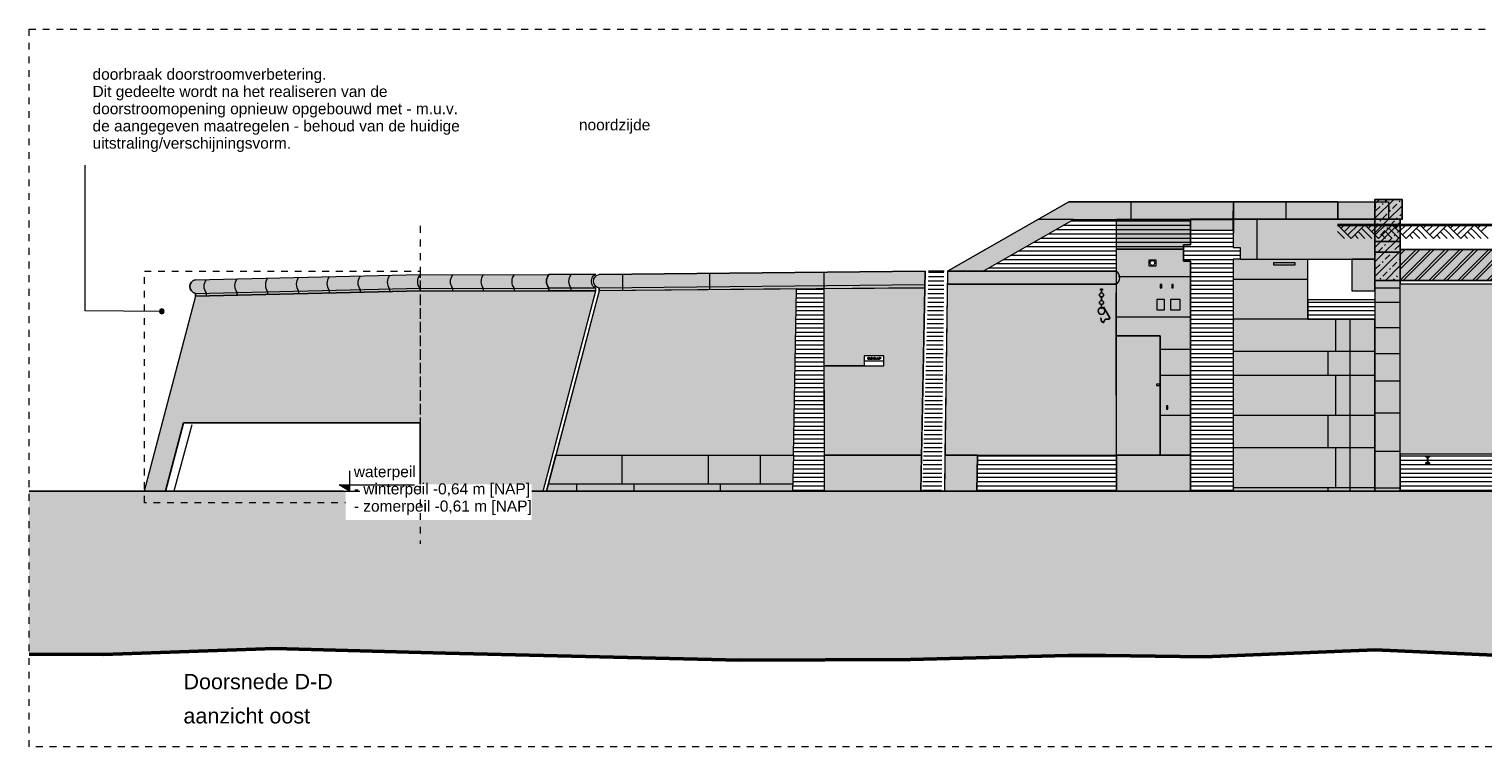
# Model space of a CAD drawing. Extents: x -294884 to 286267, y 0 to 1429765.
# Tile 155 of 178: x -28500 to -7234, y 1215306 to 1225806. Entities that reach past the tile are written whole.
import ezdxf

# ---------------------------------------------------------------- set-up
doc = ezdxf.new("R2010")
doc.units = 0
doc.header["$MEASUREMENT"] = 0
doc.linetypes.add('DASHED', pattern=[200, 100, -100])
for name, color, linetype in [('A-0019-AFDEKVLAK', 1, 'Continuous'), ('A-0020-KADER', 8, 'Continuous'), ('A-0070-SYMBOOL', 1, 'Continuous'), ('A-0250-PROFIEL', 1, 'Continuous'), ('A-0910-TER.-GRONDVRZ', 7, 'Continuous'), ('A-1100-TXT+MT-SO', 7, 'Continuous')]:
    doc.layers.add(name, color=color, linetype=linetype)
pattern_1 = [(0, (0, 0), (0, 62.5), [])]
pattern_2 = [(45, (0, 0), (-106.06602, 106.06602), []), (45, (0, 100), (-106.06602, 106.06602), [91, -45.4, 18.2, -45.4])]

# ---------------------------------------------------------------- blocks, each defined once
blk = doc.blocks.new('M-NIEUW_269')
at = {"linetype": 'Continuous', "lineweight": 13}
for color, points in [(9, [(86169, -30892), (86169, -30603), (86565, -30603), (86565, -30892)]), (9, [(86169, -30892), (86538, -30892), (86538, -31216), (86169, -31216)]), (9, [(86538, -31216), (86538, -31376), (86169, -31376), (86169, -31216)]), (253, [(86169, -31376), (86538, -31376), (86538, -31788), (86169, -31788)]), (253, [(100023, -31788), (86538, -31788), (86538, -31336), (93402, -31336), (93402, -31490), (100023, -31490)])]:
    blk.add_hatch(color=color, dxfattribs=at).paths.add_polyline_path(points, flags=0)
h = blk.add_hatch(dxfattribs=at)
h.set_pattern_fill('^NS1-100', color=1, style=0, pattern_type=0)
h.set_pattern_definition(pattern_2)
h.paths.add_polyline_path([(86169, -30892), (86169, -30603), (86565, -30603), (86565, -30892)], flags=0)
at = {"linetype": 'Continuous', "lineweight": 5}
for color, points in [(8, [(81689, -30636), (84102, -30636), (84097, -30892), (81758, -30896), (80437, -31654), (79915, -31654)]), (8, [(84102, -30636), (85626, -30636), (85626, -30892), (84102, -30892)]), (8, [(85626, -30636), (86369, -30636), (86369, -30892), (85626, -30892)]), (8, [(82386, -31328), (82386, -30891), (83470, -30892), (83470, -31266), (83369, -31266), (83369, -31328)]), (8, [(83470, -30892), (84097, -30892), (84097, -31051), (83470, -31051)]), (8, [(84097, -31478), (84197, -31478), (84197, -31306), (84097, -31306), (84102, -30892), (86169, -30892), (86169, -31478), (85829, -31478), (85189, -31478), (85189, -32356), (86169, -32356), (86169, -34871), (84097, -34871)]), (8, [(82386, -31328), (83369, -31328), (83369, -31506), (83469, -31506), (83469, -34345), (83029, -34345), (83029, -32596), (82385, -32596)]), (8, [(79584, -31894), (74820, -31940), (74820, -31900, -0.814407), (74820, -31700), (79589, -31654)]), (254, [(79915, -31654), (82386, -31654), (82386, -34345), (79879, -34344)]), (8, [(82386, -31842), (79914, -31844), (79915, -31654), (82386, -31654)]), (254, [(85829, -31478), (86169, -31478), (86169, -31938), (85829, -31938)]), (8, [(74085, -31701, 0.355783), (74085, -31901), (74085, -31941), (72002, -31947), (68914, -32017), (68914, -31977, -0.814594), (68914, -31778), (71999, -31707)]), (8, [(74085, -31941), (74085, -31901, -0.355783), (74085, -31701), (74770, -31700, 0.6251), (74770, -31901), (74770, -31941)]), (254, [(78111, -31908), (79584, -31894), (79536, -34344), (78117, -34344), (78114, -33035), (78986, -33035), (78986, -32889), (78695, -32889), (78695, -33035), (78114, -33035)]), (8, [(86169, -34871), (86169, -31788), (86538, -31788), (86538, -34871)]), (254, [(86538, -34331), (86538, -31838), (100118, -31838), (100118, -34331)]), (254, [(68164, -34871), (68914, -32017), (72002, -31947), (74085, -31941), (74770, -31941), (74000, -34871)]), (254, [(74820, -31940), (77708, -31912), (77662, -34344), (74188, -34344)]), (254, [(82385, -32596), (83029, -32596), (83029, -34345), (82386, -34345)]), (8, [(74050, -34871), (74188, -34344), (77662, -34344), (77650, -34871)]), (8, [(78117, -34344), (79536, -34344), (79526, -34871), (78119, -34871)]), (8, [(79879, -34344), (80353, -34344), (80345, -34871), (79871, -34871)]), (8, [(83469, -34345), (83469, -34871), (82386, -34871), (82386, -34345)]), (111, [(66482, -34871), (123482, -34871), (123482, -37565), (122677, -37571), (120177, -37501), (118376, -37651), (115876, -37481), (113376, -37511), (111575, -37421), (109075, -37421), (104774, -37471), (102275, -37421), (99775, -37471), (97974, -37461), (95474, -37461), (92974, -37451), (91173, -37401), (88673, -37301), (86173, -37191), (83674, -37291), (81728, -37291), (79373, -37331), (76873, -37341), (72572, -37241), (70072, -37171), (67572, -37261), (66482, -37255)])]:
    blk.add_hatch(color=color, dxfattribs=at).paths.add_polyline_path(points, flags=0)
h = blk.add_hatch(dxfattribs=at)
h.set_pattern_fill('@AVMWH2', color=251, style=0, pattern_type=0)
h.set_pattern_definition(pattern_1)
h.paths.add_polyline_path([(83469, -34871), (83469, -31506), (83369, -31506), (83369, -31328), (82386, -31328), (82386, -31654), (80437, -31654), (81758, -30896), (83470, -30892), (83470, -31051), (84097, -31051), (84097, -31306), (84197, -31306), (84197, -31478), (84097, -31478), (84097, -34871)], flags=0)
at = {"linetype": 'Continuous', "lineweight": 13}
h = blk.add_hatch(dxfattribs=at)
h.set_pattern_fill('^NS1-100', color=1, style=0, pattern_type=0)
h.set_pattern_definition(pattern_2)
h.paths.add_polyline_path([(86169, -30892), (86538, -30892), (86538, -31216), (86169, -31216)], flags=0)
h = blk.add_hatch(dxfattribs=at)
h.set_pattern_fill('^NS1-100', color=1, style=0, pattern_type=0)
h.set_pattern_definition(pattern_2)
h.paths.add_polyline_path([(86538, -31216), (86538, -31376), (86169, -31376), (86169, -31216)], flags=0)
h = blk.add_hatch(dxfattribs=at)
h.set_pattern_fill('^N-1B100', color=1, style=0, pattern_type=0)
h.set_pattern_definition(pattern_2)
h.paths.add_polyline_path([(86169, -31376), (86538, -31376), (86538, -31788), (86169, -31788)], flags=0)
h = blk.add_hatch(dxfattribs=at)
h.set_pattern_fill('^MB0B100', color=1, style=0, pattern_type=0)
h.set_pattern_definition([(225, (0, 0), (106.06602, -106.06602), []), (225, (0, -50), (106.06602, -106.06602), [])])
h.paths.add_polyline_path([(100023, -31788), (86538, -31788), (86538, -31336), (93402, -31336), (93402, -31490), (100023, -31490)], flags=0)
at = {"linetype": 'Continuous', "lineweight": 5}
h = blk.add_hatch(dxfattribs=at)
h.set_pattern_fill('@AVMWH2', color=251, style=0, pattern_type=0)
h.set_pattern_definition(pattern_1)
h.paths.add_polyline_path([(79639, -31654), (79865, -31654), (79830, -34871), (79550, -34871)], flags=0)
h = blk.add_hatch(dxfattribs=at)
h.set_pattern_fill('@AVMWH2', color=251, style=0, pattern_type=0)
h.set_pattern_definition(pattern_1)
h.paths.add_polyline_path([(78119, -34871), (78111, -31908), (77708, -31912), (77650, -34871)], flags=0)
h = blk.add_hatch(dxfattribs=at)
h.set_pattern_fill('@AVMWH2', color=251, style=0, pattern_type=0)
h.set_pattern_definition(pattern_1)
h.paths.add_polyline_path([(86169, -32356), (86169, -32266), (86169, -32066), (85189, -32066), (85189, -32356)], flags=0)
h = blk.add_hatch(dxfattribs=at)
h.set_pattern_fill('@AVMWH2', color=251, style=0, pattern_type=0)
h.set_pattern_definition(pattern_1)
h.paths.add_polyline_path([(80345, -34871), (80345, -34344), (82386, -34345), (82386, -34871)], flags=0)
h = blk.add_hatch(dxfattribs=at)
h.set_pattern_fill('@AVMWH2', color=251, style=0, pattern_type=0)
h.set_pattern_definition(pattern_1)
h.paths.add_polyline_path([(86538, -34871), (99619, -34871), (99619, -34736), (100118, -34736), (100118, -34331), (86538, -34331)], flags=0)
at = {"color": 7, "linetype": 'DASHED', "lineweight": 0}
blk.add_lwpolyline([(66482, -38611), (66482, -28111), (123482, -28111), (123482, -38611)], close=True, dxfattribs=at)
at = {"color": 7, "linetype": 'Continuous', "lineweight": 18}
for points in [[(86169, -30892), (86169, -30603), (86565, -30603), (86565, -30892), (86169, -30892)], [(84102, -30892), (84102, -30636), (85626, -30636), (85626, -30892)], [(84102, -30636), (86169, -30636), (86170, -30697), (86169, -30771), (86169, -30892), (86165, -30892), (84102, -30892)], [(86370, -30697), (86365, -30892)], [(82386, -31654), (82386, -30891)], [(83469, -34345), (83469, -31506), (83369, -31506), (83369, -31266), (83470, -31266), (83470, -31051), (84097, -31051), (84097, -31306), (84197, -31306), (84197, -31478), (84097, -31478), (84097, -34871)], [(79526, -34871), (79589, -31654), (74820, -31700)], [(79865, -31654), (79639, -31654)], [(79915, -31654), (79871, -34871)], [(79915, -31654), (82249, -31654)], [(79915, -31654), (82386, -31654)], [(68914, -31778), (71999, -31707), (74085, -31701)], [(74770, -31700), (74085, -31701)], [(79585, -31854), (74820, -31900)], [(79584, -31894), (74820, -31940)], [(82386, -31842), (79915, -31844)], [(82386, -34871), (82386, -31842)], [(86169, -31788), (100110, -31788)], [(100118, -34331), (86538, -34331), (86538, -31788)], [(86538, -31788), (86538, -31838), (100118, -31838), (100110, -31788)], [(68914, -31977), (72001, -31907), (74086, -31901)], [(74820, -31900), (74820, -31940), (74050, -34871)], [(74770, -31941), (74739, -31941), (74085, -31941), (74085, -31901)], [(74770, -31901), (74739, -31901), (74085, -31901)], [(74188, -34344), (77662, -34344), (77708, -31912)], [(78119, -34871), (78111, -31908)], [(85801, -32356), (85801, -34871)], [(77662, -34344), (77650, -34871)], [(78117, -34344), (79536, -34344)], [(82387, -34336), (82386, -34345), (82386, -34871), (83469, -34871), (83469, -34345)]]:
    blk.add_lwpolyline(points, dxfattribs=at)
at = {"color": 5, "linetype": 'Continuous', "lineweight": 25}
for points in [[(86169, -30892), (86169, -30603), (86565, -30603), (86565, -30892)], [(86169, -31216), (86538, -31216), (86538, -30892), (86169, -30892)], [(86169, -31216), (86169, -31376), (86538, -31376), (86538, -31216)], [(86169, -31376), (86538, -31376), (86538, -31788), (86169, -31788)], [(100023, -31490), (93402, -31490), (93402, -31336), (86538, -31336), (86538, -31788), (100023, -31788)]]:
    blk.add_lwpolyline(points, close=True, dxfattribs=at)
at = {"color": 8, "linetype": 'Continuous', "lineweight": 13}
for points in [[(79915, -31654), (80437, -31654), (81758, -30896), (84097, -30892), (84102, -30636), (81689, -30636)], [(84102, -30892), (85626, -30892), (85626, -30636), (84102, -30636)], [(85626, -30636), (86369, -30636), (86369, -30892), (85626, -30892)], [(82386, -31328), (82386, -30891), (83470, -30892), (83470, -31266), (83369, -31266), (83369, -31328)], [(83470, -31051), (84097, -31051), (84097, -30892), (83470, -30892)], [(84097, -34871), (86169, -34871), (86169, -32356), (85189, -32356), (85189, -31478), (85829, -31478), (86169, -31478), (86169, -30892), (84102, -30892), (84097, -31306), (84197, -31306), (84197, -31478), (84097, -31478)], [(82386, -31328), (83369, -31328), (83369, -31506), (83469, -31506), (83469, -34345), (83029, -34345), (83029, -32596), (82385, -32596)], [(82386, -31654), (79915, -31654), (79914, -31844), (82386, -31842)], [(86538, -34871), (86538, -31788), (86169, -31788), (86169, -34871)], [(74050, -34871), (74188, -34344), (77662, -34344), (77650, -34871)], [(78117, -34344), (79536, -34344), (79526, -34871), (78119, -34871)], [(79871, -34871), (80345, -34871), (80353, -34344), (79879, -34344)], [(83469, -34345), (83469, -34871), (82386, -34871), (82386, -34345)]]:
    blk.add_lwpolyline(points, close=True, dxfattribs=at)
at = {"color": 1, "linetype": 'Continuous', "lineweight": 13}
for points in [[(82600, -30636), (82600, -30892)], [(84864, -30636), (84864, -30892)], [(81758, -30896), (81236, -30896)], [(83470, -31051), (83470, -30892)], [(84097, -31051), (84097, -30892)], [(76433, -31685), (76433, -31925)], [(78111, -31908), (78111, -31668)], [(82249, -31654), (82386, -31654)], [(85189, -32066), (85189, -31478), (85829, -31478), (85829, -31938)], [(85829, -31478), (86169, -31478)], [(75162, -31697), (75162, -31937)], [(86169, -31896), (86538, -31896)], [(68914, -32017), (72002, -31947), (74770, -31941)], [(85189, -32066), (85189, -32356)], [(85189, -32066), (86169, -32066)], [(86169, -32106), (86538, -32106)], [(86169, -32476), (86538, -32476)], [(86169, -32856), (86538, -32856)], [(86169, -33256), (86538, -33256)], [(86169, -33726), (86538, -33726)], [(75159, -34766), (75159, -34344)], [(76419, -34766), (76419, -34344)], [(77179, -34766), (77179, -34344)], [(79879, -34344), (82386, -34345)], [(80353, -34344), (80345, -34871)], [(86169, -34286), (86538, -34286)], [(86538, -34331), (86538, -34871)], [(77652, -34766), (74077, -34766)], [(74489, -34766), (74489, -34871)], [(75329, -34766), (75329, -34871)], [(76589, -34766), (76589, -34871)], [(86169, -34821), (86538, -34821)]]:
    blk.add_lwpolyline(points, dxfattribs=at)
at = {"color": 8, "linetype": 'Continuous', "lineweight": 5}
for points in [[(84445, -31478), (84445, -30892)], [(83369, -31328), (82386, -31328)], [(84197, -31478), (85189, -31478)], [(83469, -31736), (82418, -31736)], [(84097, -31769), (85189, -31769)], [(83470, -32326), (82386, -32326)], [(86169, -32356), (84097, -32356)], [(85590, -32356), (85590, -32826)], [(78695, -32962), (78986, -32962)], [(83470, -32796), (83029, -32796)], [(86169, -32826), (84097, -32826)], [(85479, -32826), (85479, -33178)], [(83470, -33178), (83029, -33178)], [(86169, -33178), (84097, -33178)], [(85590, -33178), (85590, -33765)], [(86169, -33765), (84097, -33765)], [(85479, -33765), (85479, -34234)], [(86169, -34234), (84097, -34234)], [(85590, -34234), (85590, -34821)], [(83029, -34345), (83469, -34345)], [(86169, -34821), (84097, -34821)], [(85479, -34821), (85479, -34871)]]:
    blk.add_lwpolyline(points, dxfattribs=at)
at = {"color": 8, "linetype": 'Continuous', "lineweight": 13}
for points in [[(79584, -31894), (74820, -31940), (74820, -31900, -0.814407), (74820, -31700), (79589, -31654)], [(74085, -31701, 0.355783), (74085, -31901), (74085, -31941), (72002, -31947), (68914, -32017), (68914, -31977, -0.814594), (68914, -31778), (71999, -31707)], [(74770, -31941), (74770, -31901, -0.6251), (74770, -31700), (74085, -31701, 0.355783), (74085, -31901), (74085, -31941)]]:
    blk.add_lwpolyline(points, format="xyb", close=True, dxfattribs=at)
at = {"color": 254, "linetype": 'Continuous', "lineweight": 13}
for points in [[(79879, -34344), (82386, -34345), (82386, -31654), (79915, -31654)], [(85829, -31938), (86169, -31938), (86169, -31478), (85829, -31478)], [(78111, -31908), (79584, -31894), (79536, -34344), (78117, -34344), (78114, -33035), (78986, -33035), (78986, -32889), (78695, -32889), (78695, -33035), (78114, -33035)], [(86538, -34331), (86538, -31838), (100118, -31838), (100118, -34331)], [(74000, -34871), (74770, -31941), (74085, -31941), (72002, -31947), (68914, -32017), (68164, -34871)], [(74188, -34344), (77662, -34344), (77708, -31912), (74820, -31940)], [(82385, -32596), (83029, -32596), (83029, -34345), (82386, -34345)]]:
    blk.add_lwpolyline(points, close=True, dxfattribs=at)
at = {"color": 7, "linetype": 'Continuous', "lineweight": 18}
for points in [[(82386, -31842, 0.535653), (82386, -31654)], [(68914, -31778, 0.814594), (68914, -31977), (68914, -32017)], [(74085, -31901, -0.355783), (74085, -31701)], [(74820, -31900, -0.814407), (74820, -31700)]]:
    blk.add_lwpolyline(points, format="xyb", dxfattribs=at)
at = {"color": 8, "linetype": 'Continuous', "lineweight": 5}
for points in [[(84689, -31526), (84999, -31526), (84999, -31566), (84689, -31566)], [(82979, -32216), (83089, -32216), (83089, -32066), (82979, -32066)], [(83179, -32216), (83319, -32216), (83319, -32066), (83179, -32066)], [(78750, -32929), (78751, -32926), (78752, -32922), (78753, -32920), (78754, -32917), (78757, -32916), (78759, -32914), (78762, -32914), (78765, -32913), (78769, -32914), (78773, -32915), (78776, -32917), (78778, -32921), (78779, -32924), (78779, -32929), (78779, -32933), (78778, -32937), (78775, -32940), (78772, -32942), (78769, -32944), (78765, -32944), (78761, -32944), (78757, -32942), (78754, -32940), (78752, -32936), (78751, -32933), (78750, -32929), (78750, -32929)], [(78754, -32929), (78755, -32932), (78755, -32934), (78756, -32936), (78758, -32937), (78759, -32939), (78761, -32940), (78763, -32940), (78765, -32940), (78767, -32940), (78769, -32940), (78771, -32939), (78773, -32937), (78774, -32936), (78775, -32934), (78776, -32931), (78776, -32929), (78775, -32925), (78774, -32922), (78773, -32920), (78771, -32918), (78768, -32917), (78765, -32917), (78761, -32917), (78758, -32920), (78756, -32921), (78755, -32923), (78755, -32926), (78754, -32929), (78754, -32929)], [(78785, -32944), (78785, -32940), (78789, -32940), (78789, -32944), (78785, -32944)], [(78797, -32944), (78797, -32914), (78807, -32914), (78810, -32914), (78812, -32914), (78815, -32915), (78817, -32916), (78819, -32918), (78820, -32921), (78821, -32924), (78821, -32928), (78821, -32932), (78821, -32934), (78820, -32937), (78819, -32939), (78817, -32940), (78816, -32941), (78812, -32943), (78808, -32944), (78797, -32944)], [(78801, -32940), (78807, -32940), (78810, -32940), (78812, -32940), (78813, -32939), (78814, -32938), (78816, -32936), (78817, -32934), (78817, -32932), (78818, -32928), (78817, -32924), (78816, -32921), (78814, -32919), (78812, -32918), (78810, -32917), (78807, -32917), (78801, -32917), (78801, -32940)], [(78827, -32944), (78827, -32940), (78831, -32940), (78831, -32944), (78827, -32944)], [(78839, -32944), (78839, -32914), (78850, -32914), (78853, -32914), (78855, -32915), (78857, -32916), (78859, -32917), (78860, -32919), (78860, -32921), (78860, -32923), (78859, -32925), (78857, -32927), (78856, -32928), (78858, -32929), (78860, -32930), (78861, -32933), (78861, -32935), (78861, -32937), (78860, -32939), (78859, -32940), (78858, -32942), (78856, -32942), (78855, -32943), (78852, -32944), (78850, -32944), (78839, -32944)], [(78843, -32926), (78849, -32926), (78851, -32926), (78853, -32926), (78854, -32925), (78855, -32924), (78856, -32923), (78856, -32922), (78856, -32920), (78855, -32919), (78853, -32917), (78851, -32917), (78849, -32917), (78843, -32917), (78843, -32926)], [(78843, -32940), (78850, -32940), (78852, -32940), (78853, -32940), (78855, -32939), (78856, -32938), (78857, -32935), (78857, -32933), (78856, -32932), (78855, -32931), (78854, -32930), (78852, -32930), (78850, -32930), (78843, -32930), (78843, -32940)], [(78867, -32944), (78867, -32940), (78871, -32940), (78871, -32944), (78867, -32944)], [(78874, -32944), (78887, -32914), (78891, -32914), (78903, -32944), (78899, -32944), (78895, -32934), (78882, -32934), (78879, -32944), (78874, -32944)], [(78884, -32930), (78894, -32930), (78891, -32923), (78890, -32920), (78889, -32917), (78887, -32922), (78884, -32930)], [(78906, -32944), (78906, -32940), (78910, -32940), (78910, -32944), (78906, -32944)], [(78918, -32944), (78918, -32914), (78929, -32914), (78931, -32914), (78933, -32914), (78935, -32914), (78937, -32915), (78938, -32916), (78939, -32918), (78940, -32920), (78940, -32922), (78939, -32926), (78938, -32929), (78936, -32930), (78934, -32930), (78932, -32931), (78929, -32931), (78922, -32931), (78922, -32944), (78918, -32944)], [(78922, -32928), (78929, -32928), (78933, -32927), (78935, -32926), (78936, -32924), (78936, -32922), (78936, -32921), (78935, -32919), (78934, -32918), (78933, -32917), (78932, -32917), (78929, -32917), (78922, -32917), (78922, -32928)]]:
    blk.add_lwpolyline(points, close=True, dxfattribs=at)
at = {"color": 1, "linetype": 'Continuous', "lineweight": 13}
for points in [[(69076, -32014), (69076, -31974, -0.328394), (69076, -31774)], [(69526, -32004), (69526, -31964, -0.328394), (69526, -31763)], [(69976, -31993), (69976, -31953, -0.328394), (69976, -31753)], [(70427, -31983), (70427, -31943, -0.328394), (70427, -31743)], [(70877, -31973), (70877, -31933, -0.328394), (70877, -31733)], [(71328, -31963), (71328, -31923, -0.328394), (71328, -31722)], [(71758, -31953), (71758, -31913, -0.328394), (71758, -31713)], [(72200, -31945), (72200, -31905, -0.328394), (72200, -31705)], [(72679, -31945), (72679, -31905, -0.328394), (72679, -31705)], [(73129, -31944), (73129, -31904, -0.328394), (73129, -31704)], [(73580, -31943), (73580, -31903, -0.328394), (73580, -31702)], [(74412, -31941), (74412, -31901, -0.328394), (74412, -31701)]]:
    blk.add_lwpolyline(points, format="xyb", dxfattribs=at)
at = {"color": 5, "linetype": 'Continuous', "lineweight": 25}
for points in [[(82144, -31919), (82194, -31919)], [(82169, -31906), (82169, -31979)], [(82169, -32091), (82169, -32019)], [(82199, -32174), (82289, -32334), (82279, -32354), (82229, -32354), (82219, -32364), (82199, -32404), (82169, -32389), (82159, -32334)], [(82169, -32204), (82169, -32131)]]:
    blk.add_lwpolyline(points, dxfattribs=at)
at = {"color": 4, "linetype": 'Continuous', "lineweight": 35}
blk.add_lwpolyline([(79569, -32661), (79569, -32661)], dxfattribs=at)
at = {"color": 1, "linetype": 'Continuous', "lineweight": 13}
blk.add_lwpolyline([(78695, -33035), (78986, -33035), (78986, -32889), (78695, -32889)], close=True, dxfattribs=at)
at = {"color": 111, "linetype": 'Continuous', "lineweight": 13}
for points in [[(66482, -34871), (123482, -34871)], [(102275, -37421), (99775, -37471), (97974, -37461), (95474, -37461), (92974, -37451), (91173, -37401), (88673, -37301), (86173, -37191), (83674, -37291), (81728, -37291), (79373, -37331), (76873, -37341), (72572, -37241), (70072, -37171), (67572, -37261), (66482, -37255)]]:
    blk.add_lwpolyline(points, dxfattribs=at)
at = {"color": 5, "linetype": 'Continuous', "lineweight": 25}
for centre, radius in [((82169, -31999), 30), ((82169, -32111), 30), ((82169, -32234), 50)]:
    blk.add_circle(centre, radius, dxfattribs=at)
at = {"layer": 'A-0020-KADER', "color": 92, "linetype": 'Continuous', "lineweight": 50}
blk.add_lwpolyline([(102275, -37421), (99775, -37471), (97974, -37461), (95474, -37461), (92974, -37451), (91173, -37401), (88673, -37301), (86173, -37191), (83674, -37291), (81872, -37271), (79373, -37331), (76873, -37341), (72572, -37241), (70072, -37171), (67572, -37261), (66482, -37255)], dxfattribs=at)
at = {"layer": 'A-0070-SYMBOOL', "color": 1, "linetype": 'Continuous', "lineweight": 13}
blk.add_lwpolyline([(68425, -32240), (67300, -32234), (67300, -30100)], dxfattribs=at)
at = {"layer": 'A-0070-SYMBOOL', "color": 7, "linetype": 'Continuous', "lineweight": 18}
for points in [[(68390, -32240), (68401, -32265), (68425, -32275), (68450, -32265), (68460, -32240), (68450, -32215), (68425, -32205), (68401, -32215)], [(68400, -32240), (68408, -32257), (68425, -32265), (68443, -32257), (68450, -32240), (68443, -32222), (68425, -32215), (68408, -32222)], [(68410, -32240), (68415, -32250), (68425, -32255), (68436, -32250), (68440, -32240), (68436, -32229), (68425, -32225), (68415, -32229)], [(68420, -32240), (68422, -32243), (68425, -32245), (68429, -32243), (68430, -32240), (68429, -32236), (68425, -32235), (68422, -32236)]]:
    blk.add_lwpolyline(points, close=True, dxfattribs=at)
at = {"layer": 'A-0910-TER.-GRONDVRZ', "color": 7, "linetype": 'Continuous', "lineweight": 18}
for points in [[(85823, -31173), (85623, -30973)], [(85723, -30973), (85673, -31023)], [(85823, -30973), (85723, -31073)], [(85923, -30973), (85773, -31123)], [(86023, -30973), (85823, -31173)], [(86023, -31073), (85973, -31023)], [(86223, -31173), (86023, -30973)], [(86123, -30973), (86073, -31023)], [(86223, -30973), (86123, -31073)], [(86323, -30973), (86173, -31123)], [(86423, -30973), (86223, -31173)], [(86423, -31073), (86373, -31023)], [(86623, -31173), (86423, -30973)], [(86523, -30973), (86473, -31023)], [(86623, -30973), (86523, -31073)], [(86723, -30973), (86573, -31123)], [(86823, -30973), (86623, -31173)], [(86823, -31073), (86773, -31023)], [(87023, -31173), (86823, -30973)], [(86923, -30973), (86873, -31023)], [(87023, -30973), (86923, -31073)], [(87123, -30973), (86973, -31123)], [(87223, -30973), (87023, -31173)], [(87223, -31073), (87173, -31023)], [(87423, -31173), (87223, -30973)], [(87323, -30973), (87273, -31023)], [(87423, -30973), (87323, -31073)], [(87523, -30973), (87373, -31123)], [(87623, -30973), (87423, -31173)], [(87623, -31073), (87573, -31023)], [(87823, -31173), (87623, -30973)], [(87723, -30973), (87673, -31023)], [(87823, -30973), (87723, -31073)], [(85723, -31173), (85623, -31073)], [(85923, -31173), (85873, -31123)], [(86023, -31173), (85923, -31073)], [(86123, -31173), (86023, -31073)], [(86323, -31173), (86273, -31123)], [(86423, -31173), (86323, -31073)], [(86523, -31173), (86423, -31073)], [(86723, -31173), (86673, -31123)], [(86823, -31173), (86723, -31073)], [(86923, -31173), (86823, -31073)], [(87123, -31173), (87073, -31123)], [(87223, -31173), (87123, -31073)], [(87323, -31173), (87223, -31073)], [(87523, -31173), (87473, -31123)], [(87623, -31173), (87523, -31073)], [(87723, -31173), (87623, -31073)]]:
    blk.add_lwpolyline(points, dxfattribs=at)
at = {"layer": 'A-0910-TER.-GRONDVRZ', "color": 4, "linetype": 'Continuous', "lineweight": 35}
for points in [[(85623, -30973), (87223, -30973)], [(87223, -30973), (88823, -30973)]]:
    blk.add_lwpolyline(points, dxfattribs=at)
at = {"layer": 'A-1100-TXT+MT-SO', "color": 7, "linetype": 'Continuous', "attachment_point": 7}
for s, insert, char_height, line_spacing_factor in [('{\\fArial|b0|i0|c12|p0;doorbraak doorstroomverbetering. }', (67410, -28901), 162, 0.933333), ('{\\fArial|b0|i0|c12|p0;Dit gedeelte wordt na het realiseren van de }', (67410, -29153), 162, 0.933333), ('{\\fArial|b0|i0|c12|p0;doorstroomopening opnieuw opgebouwd met - m.u.v. }', (67410, -29405), 162, 0.933333), ('{\\fArial|b0|i0|c12|p0;de aangegeven maatregelen - behoud van de huidige }', (67410, -29657), 162, 0.933333), ('{\\fArial|b0|i0|c12|p0;noordzijde}', (74525, -29641), 162, 0.933333), ('{\\fArial|b0|i0|c12|p0;uitstraling/verschijningsvorm.}', (67410, -29909), 162, 0.933333), ('{\\fArial|b0|i0|c12|p0;Doorsnede D-D}', (68740, -37771), 225, 1.333333), ('{\\fArial|b0|i0|c12|p0;aanzicht oost}', (68740, -38271), 225, 1.333333)]:
    blk.add_mtext(s, dxfattribs=dict(at, insert=insert, char_height=char_height, line_spacing_factor=line_spacing_factor))
at = {"linetype": 'Continuous'}
for points, layer in [([(82859, -31492), (82969, -31492), (82969, -31572), (82859, -31572)], 'A-0019-AFDEKVLAK'), ([(83029, -31846), (83049, -31846), (83049, -31896), (83029, -31896)], 'A-0019-AFDEKVLAK'), ([(83199, -31846), (83219, -31846), (83219, -31896), (83199, -31896)], 'A-0019-AFDEKVLAK'), ([(82974, -33326), (82974, -33306), (83024, -33306), (83024, -33326)], 'A-0019-AFDEKVLAK'), ([(83119, -33621), (83139, -33621), (83139, -33671), (83119, -33671)], 'A-0019-AFDEKVLAK'), ([(68741, -33871), (72200, -33871), (72200, -34871), (68479, -34871)], 'A-0019-AFDEKVLAK'), ([(86912, -34361), (86967, -34361), (86967, -34367), (86948, -34367), (86945, -34368), (86942, -34371), (86941, -34374), (86941, -34449), (86942, -34452), (86945, -34455), (86948, -34456), (86967, -34456), (86967, -34461), (86912, -34461), (86912, -34456), (86930, -34456), (86934, -34455), (86936, -34452), (86937, -34449), (86937, -34374), (86936, -34371), (86934, -34368), (86930, -34367), (86912, -34367)], 'A-0250-PROFIEL')]:
    blk.add_wipeout(points, dxfattribs=at).dxf.layer = layer
at = {"color": 7, "linetype": 'Continuous', "lineweight": 18}
for points in [[(79915, -31654), (81689, -30636), (84102, -30636)], [(80437, -31654), (81758, -30896), (84102, -30896)], [(82506, -30896), (86169, -30892), (86169, -34871)], [(68914, -32017), (68164, -34871)]]:
    blk.add_lwpolyline(points, dxfattribs=at)
at = {"color": 1, "linetype": 'DASHED', "lineweight": 13}
blk.add_lwpolyline([(68169, -31650), (72200, -31650), (72200, -35039), (68169, -35039), (68169, -31650)], dxfattribs=at)
at = {"color": 7, "linetype": 'Continuous', "lineweight": 18}
for points in [[(82859, -31572), (82969, -31572), (82969, -31492), (82859, -31492)], [(83029, -31896), (83049, -31896), (83049, -31846), (83029, -31846)], [(83199, -31896), (83219, -31896), (83219, -31846), (83199, -31846)], [(83024, -33326), (83024, -33306), (82974, -33306), (82974, -33326)], [(83119, -33671), (83139, -33671), (83139, -33621), (83119, -33621)]]:
    blk.add_lwpolyline(points, close=True, dxfattribs=at)
at = {"color": 1, "linetype": 'Continuous', "lineweight": 13}
for points in [[(82386, -34345), (83029, -34345), (83029, -32596), (82385, -32596)], [(68861, -33901), (68599, -34871)]]:
    blk.add_lwpolyline(points, dxfattribs=at)
at = {"color": 8, "linetype": 'Continuous', "lineweight": 5}
blk.add_lwpolyline([(83470, -33765), (83029, -33765)], dxfattribs=at)
at = {"color": 5, "linetype": 'Continuous', "lineweight": 25}
for points in [[(68479, -34871), (68741, -33871), (72200, -33871), (72200, -34871)], [(66482, -34871), (123482, -34871)]]:
    blk.add_lwpolyline(points, dxfattribs=at)
at = {"color": 1, "linetype": 'Continuous', "lineweight": 13}
blk.add_circle((82914, -31532), 35, dxfattribs=at)
at = {"layer": 'A-0250-PROFIEL', "color": 5, "linetype": 'Continuous', "lineweight": 25}
blk.add_lwpolyline([(86912, -34361), (86967, -34361), (86967, -34367), (86948, -34367), (86945, -34368), (86942, -34371), (86941, -34374), (86941, -34449), (86942, -34452), (86945, -34455), (86948, -34456), (86967, -34456), (86967, -34461), (86912, -34461), (86912, -34456), (86930, -34456), (86934, -34455), (86936, -34452), (86937, -34449), (86937, -34374), (86936, -34371), (86934, -34368), (86930, -34367), (86912, -34367)], close=True, dxfattribs=at)
at = {"linetype": 'Continuous'}
blk.add_wipeout([(71112, -34883), (70952, -34780), (70952, -34720), (71112, -34720), (71112, -34530), (72162, -34530), (72162, -34770), (73832, -34770), (73832, -35290), (71112, -35290)], dxfattribs=at).dxf.layer = 'A-0019-AFDEKVLAK'
at = {"linetype": 'Continuous', "lineweight": 5}
blk.add_hatch(color=253, dxfattribs=at).paths.add_polyline_path([(71020, -34776), (71170, -34776), (71170, -34871)], flags=0)
at = {"color": 1, "linetype": 'DASHED', "lineweight": 13}
blk.add_lwpolyline([(72200, -30991), (72200, -35641)], dxfattribs=at)
at = {"color": 1, "linetype": 'Continuous', "lineweight": 13}
for points in [[(71170, -34571), (71170, -34871), (71020, -34776), (72120, -34776)], [(71020, -34871), (71320, -34871)]]:
    blk.add_lwpolyline(points, dxfattribs=at)
at = {"layer": 'A-1100-TXT+MT-SO', "color": 7, "linetype": 'Continuous', "char_height": 162, "attachment_point": 7, "line_spacing_factor": 0.933333}
for s, insert in [('{\\fArial|b0|i0|c12|p0;waterpeil}', (71232, -34714)), ('{\\fArial|b0|i0|c12|p0;- winterpeil -0,64 m [NAP]}', (71232, -34966)), ('{\\fArial|b0|i0|c12|p0;- zomerpeil -0,61 m [NAP]}', (71232, -35218))]:
    blk.add_mtext(s, dxfattribs=dict(at, insert=insert))

msp = doc.modelspace()

# ---------------------------------------------------------------- block references
msp.add_blockref('M-NIEUW_269', (-94982, 1253917))

doc.saveas('drawing.dxf')
